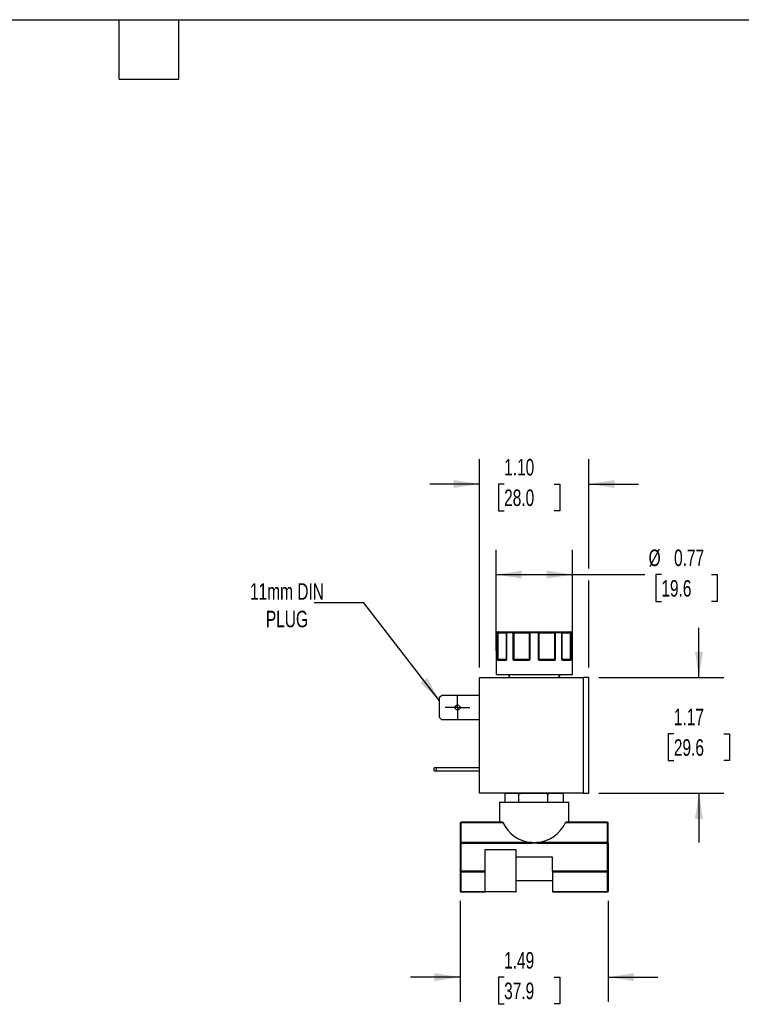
# Model space of a CAD drawing. Header units: inches. Extents: x 0.5 to 21.5, y 0.5 to 16.5.
# Tile 5 of 6: x 9.7 to 17, y 6.6 to 16.5. Entities that reach past the tile are written whole.
import ezdxf

# ---------------------------------------------------------------- set-up
doc = ezdxf.new("R2010")
doc.units = ezdxf.units.IN
doc.header["$LTSCALE"] = 2
doc.header["$MEASUREMENT"] = 0
doc.linetypes.add('SLD-Center', pattern=[0.75, 0.6, -0.05, 0.05, -0.05])
doc.linetypes.add('SLD-Solid', pattern=[0])
doc.layers.add('CENTER', color=40, linetype='SLD-Center')
doc.layers.add('DIMENSIONS', color=140, linetype='SLD-Solid', lineweight=25)
doc.layers.add('TEXT', color=140, linetype='SLD-Solid', lineweight=25)
doc.styles.add('SLDTEXTSTYLE0', font='TXT', dxfattribs={"width": 0.7})
doc.dimstyles.new('SLDDIMSTYLE0', dxfattribs={"dimtxt": 0.169922, "dimasz": 0.26, "dimexe": 0, "dimexo": 0.0625, "dimgap": 0.04248, "dimtad": 0, "dimtih": 1, "dimtoh": 1, "dimrnd": 1e-09, "dimzin": 12, "dimdsep": 46, "dimtxsty": 'SLDTEXTSTYLE0', "dimsah": 1, "dimcen": 0.09, "dimadec": 0, "dimazin": 3, "dimtfac": 1, "dimtmove": 0, "dimatfit": 0, "dimfxl": 0, "dimfrac": 2, "dimtolj": 1, "dimtzin": 12, "dimarcsym": 0})
doc.dimstyles.new('SLDDIMSTYLE4', dxfattribs={"dimtxt": 0.169922, "dimasz": 0.26, "dimexe": 0, "dimexo": 0.0625, "dimgap": 0.04248, "dimtad": 0, "dimtih": 1, "dimtoh": 1, "dimrnd": 1e-09, "dimdsep": 46, "dimtxsty": 'SLDTEXTSTYLE0', "dimsah": 1, "dimcen": 0.09, "dimadec": 0, "dimazin": 2, "dimtfac": 1, "dimtofl": 0, "dimtmove": 0, "dimatfit": 3, "dimfxl": 0, "dimfrac": 2, "dimtolj": 1, "dimtzin": 12, "dimarcsym": 0})
doc.dimstyles.new('SLDDIMSTYLE5', dxfattribs={"dimtxt": 0.169922, "dimasz": 0.26, "dimexe": 0, "dimexo": 0.0625, "dimgap": 0.04248, "dimtad": 0, "dimtih": 1, "dimtoh": 1, "dimrnd": 1e-09, "dimzin": 4, "dimdsep": 46, "dimtxsty": 'SLDTEXTSTYLE0', "dimsah": 1, "dimcen": 0.09, "dimadec": 0, "dimazin": 1, "dimtfac": 1, "dimtmove": 0, "dimatfit": 0, "dimfxl": 0, "dimfrac": 2, "dimtolj": 1, "dimtzin": 12, "dimarcsym": 0})
doc.dimstyles.new('SLDDIMSTYLE6', dxfattribs={"dimtxt": 0.18, "dimasz": 0.26, "dimexe": 0, "dimexo": 0.0625, "dimgap": 0, "dimtad": 0, "dimtih": 1, "dimtoh": 1, "dimdec": 0, "dimrnd": 1e-09, "dimzin": 0, "dimdsep": 46, "dimtxsty": 'Standard', "dimsah": 1, "dimcen": 0.09, "dimadec": 0, "dimazin": 0, "dimtfac": 0.26, "dimtdec": 0, "dimtofl": 0, "dimtmove": 0, "dimatfit": 3, "dimfxl": 0, "dimfrac": 2, "dimtolj": 1, "dimtzin": 0, "dimarcsym": 0})

# ---------------------------------------------------------------- blocks, each defined once
blk = doc.blocks.new('_D_5')
at = {"layer": 'DIMENSIONS'}
for p, q in [((14.1377, 7.6082), (14.1377, 6.5888)), ((15.6317, 7.6082), (15.6317, 6.5888)), ((14.1377, 6.8388), (13.6377, 6.8388)), ((14.581, 6.8388), (14.524, 6.8388)), ((14.524, 6.8388), (14.524, 6.5688)), ((15.086, 6.8388), (15.143, 6.8388)), ((15.143, 6.8388), (15.143, 6.5688)), ((15.6317, 6.8388), (16.1317, 6.8388)), ((14.524, 6.5688), (14.581, 6.5688)), ((15.143, 6.5688), (15.086, 6.5688))]:
    blk.add_line(p, q, dxfattribs=at)
for points in [[(14.1377, 6.8388), (13.8777, 6.8788), (13.8777, 6.7988)], [(15.6317, 6.8388), (15.8917, 6.7988), (15.8917, 6.8788)]]:
    blk.add_solid(points, dxfattribs=at)
at = {"layer": 'DIMENSIONS', "char_height": 0.16667, "attachment_point": 1, "style": 'SLDTEXTSTYLE0'}
for s, insert in [('1.49', (14.581, 7.0917)), ('37.9', (14.581, 6.7836))]:
    blk.add_mtext(s, dxfattribs=dict(at, insert=insert))
blk = doc.blocks.new('_D_6')
at = {"layer": 'DIMENSIONS'}
for p, q in [((16.5455, 9.8632), (16.5455, 10.3632)), ((15.5367, 9.8632), (16.7955, 9.8632)), ((16.293, 9.2944), (16.236, 9.2944)), ((16.236, 9.2944), (16.236, 9.0244)), ((16.798, 9.2944), (16.855, 9.2944)), ((16.855, 9.2944), (16.855, 9.0244)), ((16.236, 9.0244), (16.293, 9.0244)), ((16.855, 9.0244), (16.798, 9.0244)), ((15.5367, 8.6962), (16.7955, 8.6962)), ((16.5455, 8.6962), (16.5455, 8.1962))]:
    blk.add_line(p, q, dxfattribs=at)
for points in [[(16.5455, 9.8632), (16.5855, 10.1232), (16.5055, 10.1232)], [(16.5455, 8.6962), (16.5055, 8.4362), (16.5855, 8.4362)]]:
    blk.add_solid(points, dxfattribs=at)
at = {"layer": 'DIMENSIONS', "char_height": 0.16667, "attachment_point": 1, "style": 'SLDTEXTSTYLE0'}
for s, insert in [('1.17', (16.293, 9.5473)), ('29.6', (16.293, 9.2392))]:
    blk.add_mtext(s, dxfattribs=dict(at, insert=insert))
blk = doc.blocks.new('_D_7')
at = {"layer": 'DIMENSIONS'}
for p, q in [((14.4997, 10.1332), (14.4997, 11.1508)), ((15.2697, 10.1332), (15.2697, 11.1508)), ((14.4997, 10.9008), (15.2697, 10.9008)), ((15.2697, 10.9008), (16.0003, 10.9008)), ((16.1667, 10.9008), (16.1096, 10.9008)), ((16.1096, 10.9008), (16.1096, 10.6307)), ((16.6716, 10.9008), (16.7287, 10.9008)), ((16.7287, 10.9008), (16.7287, 10.6307)), ((16.1096, 10.6307), (16.1667, 10.6307)), ((16.7287, 10.6307), (16.6716, 10.6307))]:
    blk.add_line(p, q, dxfattribs=at)
for points in [[(14.4997, 10.9008), (14.7597, 10.8608), (14.7597, 10.9408)], [(15.2697, 10.9008), (15.0097, 10.9408), (15.0097, 10.8608)]]:
    blk.add_solid(points, dxfattribs=at)
at = {"layer": 'DIMENSIONS', "char_height": 0.16667, "attachment_point": 1, "style": 'SLDTEXTSTYLE0'}
for s, insert in [('%%c', (16.0384, 11.1537)), ('0.77', (16.2949, 11.1537)), ('19.6', (16.1667, 10.8455))]:
    blk.add_mtext(s, dxfattribs=dict(at, insert=insert))
blk = doc.blocks.new('_D_8')
at = {"layer": 'DIMENSIONS'}
for p, q in [((14.3327, 9.9632), (14.3327, 12.0648)), ((15.4367, 10.9608), (15.4367, 12.0648)), ((14.3327, 11.8148), (13.8327, 11.8148)), ((14.581, 11.8148), (14.524, 11.8148)), ((14.524, 11.8148), (14.524, 11.5447)), ((15.086, 11.8148), (15.143, 11.8148)), ((15.143, 11.8148), (15.143, 11.5447)), ((15.4367, 11.8148), (15.9367, 11.8148)), ((14.524, 11.5447), (14.581, 11.5447)), ((15.143, 11.5447), (15.086, 11.5447)), ((15.4367, 9.9632), (15.4367, 10.8408))]:
    blk.add_line(p, q, dxfattribs=at)
for points in [[(14.3327, 11.8148), (14.0727, 11.8548), (14.0727, 11.7748)], [(15.4367, 11.8148), (15.6967, 11.7748), (15.6967, 11.8548)]]:
    blk.add_solid(points, dxfattribs=at)
at = {"layer": 'DIMENSIONS', "char_height": 0.16667, "attachment_point": 1, "style": 'SLDTEXTSTYLE0'}
for s, insert in [('1.10', (14.581, 12.0677)), ('28.0', (14.581, 11.7596))]:
    blk.add_mtext(s, dxfattribs=dict(at, insert=insert))
blk = doc.blocks.new('SW_CENTERMARKSYMBOL_2')
at = {"layer": 'CENTER', "color": 0}
for p, q in [((0, 0.1), (0, 0.125)), ((0, 0), (0, 0.1)), ((-0.1, 0), (-0.125, 0)), ((0, 0), (-0.1, 0)), ((0, 0), (0, -0.1)), ((0, 0), (0.1, 0)), ((0.1, 0), (0.125, 0)), ((0, -0.1), (0, -0.125))]:
    blk.add_line(p, q, dxfattribs=at)

msp = doc.modelspace()

# ---------------------------------------------------------------- linework, layer by layer
for p, q in [((14.5004, 10.3132), (14.5004, 10.0432)), ((14.5004, 10.3132), (14.5004, 10.0432)), ((14.5157, 10.3132), (14.5004, 10.3132)), ((14.5004, 10.3132), (14.5004, 10.3132)), ((14.5157, 10.0432), (14.5157, 10.3132)), ((14.5215, 10.3132), (14.5157, 10.3132)), ((14.5215, 10.0432), (14.5215, 10.3132)), ((14.5215, 10.3132), (14.6024, 10.3132)), ((14.6024, 10.3132), (14.6024, 10.0432)), ((14.6052, 10.3132), (14.6024, 10.3132)), ((14.6052, 10.3132), (14.6052, 10.0432)), ((14.6726, 10.3132), (14.6052, 10.3132)), ((14.6726, 10.0432), (14.6726, 10.3132)), ((14.6781, 10.3132), (14.6726, 10.3132)), ((14.6811, 10.3132), (14.6781, 10.3132)), ((14.6811, 10.3132), (14.8334, 10.3132)), ((14.6811, 10.0432), (14.6811, 10.3132)), ((14.8334, 10.3132), (14.8334, 10.0432)), ((14.8407, 10.3132), (14.8334, 10.3132)), ((14.9287, 10.3132), (14.8407, 10.3132)), ((14.8407, 10.3132), (14.8407, 10.0432)), ((14.9287, 10.0432), (14.9287, 10.3132)), ((14.9361, 10.3132), (14.9287, 10.3132)), ((14.9361, 10.0432), (14.9361, 10.3132)), ((14.9361, 10.3132), (15.0883, 10.3132)), ((15.0883, 10.3132), (15.0883, 10.0432)), ((15.0913, 10.3132), (15.0883, 10.3132)), ((15.0969, 10.3132), (15.0913, 10.3132)), ((15.0969, 10.3132), (15.0969, 10.0432)), ((15.1643, 10.3132), (15.0969, 10.3132)), ((15.1643, 10.0432), (15.1643, 10.3132)), ((15.167, 10.3132), (15.1643, 10.3132)), ((15.167, 10.0432), (15.167, 10.3132)), ((15.167, 10.3132), (15.248, 10.3132)), ((15.248, 10.3132), (15.248, 10.0432)), ((15.2537, 10.3132), (15.248, 10.3132)), ((15.2537, 10.3132), (15.2537, 10.0432)), ((15.269, 10.3132), (15.2537, 10.3132)), ((15.269, 10.0432), (15.269, 10.3132)), ((15.2691, 10.3132), (15.269, 10.3132)), ((15.2691, 10.0432), (15.2691, 10.3132)), ((14.5004, 10.0432), (14.5004, 10.0432)), ((14.5157, 10.0432), (14.5215, 10.0432)), ((14.6024, 10.0432), (14.5215, 10.0432)), ((14.6015, 10.0402), (14.6005, 10.0389)), ((14.6024, 10.0432), (14.6052, 10.0432)), ((14.6726, 10.0432), (14.6811, 10.0432)), ((14.8334, 10.0432), (14.6811, 10.0432)), ((14.8334, 10.0432), (14.8407, 10.0432)), ((14.9287, 10.0432), (14.9361, 10.0432)), ((15.0883, 10.0432), (14.9361, 10.0432)), ((15.0883, 10.0432), (15.0969, 10.0432)), ((15.1643, 10.0432), (15.167, 10.0432)), ((15.248, 10.0432), (15.167, 10.0432)), ((15.1689, 10.0389), (15.168, 10.0402)), ((15.248, 10.0432), (15.2537, 10.0432)), ((15.269, 10.0432), (15.2691, 10.0432)), ((14.4997, 10.0332), (14.4997, 9.8932)), ((14.4998, 10.0332), (14.4997, 10.0332)), ((14.5945, 10.0332), (14.5206, 10.0332)), ((14.825, 10.0332), (14.686, 10.0332)), ((15.0834, 10.0332), (14.9445, 10.0332)), ((15.2489, 10.0332), (15.175, 10.0332)), ((15.2697, 9.8932), (15.2697, 10.0332)), ((15.2697, 10.0332), (15.2697, 10.0332)), ((14.3327, 8.6962), (14.3327, 9.8632)), ((14.3327, 9.8632), (15.3767, 9.8632)), ((14.4997, 9.8932), (15.2697, 9.8932)), ((14.6212, 9.8932), (14.6385, 9.8632)), ((15.1309, 9.8632), (15.1482, 9.8932)), ((15.3767, 9.8632), (15.3767, 8.6962)), ((15.4367, 9.8632), (15.3767, 9.8632)), ((15.4367, 8.6962), (15.4367, 9.8632)), ((13.9307, 9.6629), (13.9519, 9.6842)), ((13.9307, 9.4574), (13.9307, 9.6629)), ((13.9519, 9.6842), (14.3327, 9.6842)), ((13.9519, 9.4362), (13.9307, 9.4574)), ((14.3327, 9.4362), (13.9519, 9.4362)), ((13.8747, 8.9212), (13.8747, 8.9522)), ((13.8959, 8.9522), (13.8747, 8.9522)), ((14.3327, 8.9522), (13.8959, 8.9522)), ((13.8959, 8.9522), (13.8959, 8.9212)), ((13.8747, 8.9212), (13.8959, 8.9212)), ((13.8959, 8.9212), (14.3327, 8.9212)), ((15.3767, 8.6962), (14.3327, 8.6962)), ((14.5905, 8.6062), (14.5905, 8.692)), ((14.7287, 8.6062), (14.7287, 8.692)), ((15.023, 8.6062), (15.023, 8.692)), ((15.179, 8.692), (15.1735, 8.6926)), ((15.179, 8.6062), (15.179, 8.692)), ((15.3767, 8.6962), (15.4367, 8.6962)), ((14.5347, 8.6062), (14.5347, 8.4022)), ((14.5347, 8.6062), (15.2347, 8.6062)), ((15.2347, 8.4022), (15.2347, 8.6062)), ((14.1377, 8.3922), (14.1377, 8.1918)), ((14.5647, 8.4022), (14.1477, 8.4022)), ((14.1477, 8.4022), (14.1477, 8.3992)), ((14.1477, 8.1989), (14.1477, 8.3992)), ((14.1477, 8.3992), (14.5679, 8.3992)), ((15.2016, 8.3992), (15.6217, 8.3992)), ((15.6217, 8.4022), (15.2048, 8.4022)), ((15.6217, 8.3992), (15.6217, 8.4022)), ((15.6217, 8.3992), (15.6217, 8.1989)), ((15.6317, 8.1918), (15.6317, 8.3922)), ((14.1377, 8.1918), (14.1377, 7.9085)), ((14.1377, 8.1918), (14.1477, 8.1918)), ((14.1477, 8.1989), (14.1477, 8.1918)), ((14.8592, 8.1989), (14.1477, 8.1989)), ((14.1477, 7.9085), (14.1477, 8.1918)), ((14.1477, 8.1918), (14.8592, 8.1918)), ((14.8592, 8.1918), (14.8592, 8.1989)), ((14.9102, 8.1989), (14.9102, 8.1918)), ((15.6217, 8.1989), (14.9102, 8.1989)), ((14.9102, 8.1918), (15.6217, 8.1918)), ((15.6217, 8.1918), (15.6217, 8.1989)), ((15.6217, 8.1918), (15.6217, 7.9085)), ((15.6217, 8.1918), (15.6317, 8.1918)), ((15.6317, 8.1918), (15.6317, 7.9085)), ((14.3882, 8.1232), (14.3882, 7.9085)), ((14.7012, 8.1232), (14.3882, 8.1232)), ((14.7012, 8.0502), (14.7012, 8.1232)), ((14.7012, 7.9044), (14.7012, 8.0502)), ((15.0682, 8.0502), (14.7012, 8.0502)), ((15.0682, 7.9085), (15.0682, 8.0502)), ((14.1377, 7.9085), (14.1477, 7.9085)), ((14.1377, 7.9085), (14.1377, 7.7082)), ((14.3882, 7.9085), (14.1477, 7.9085)), ((14.1477, 7.9085), (14.1477, 7.9014)), ((14.1477, 7.7011), (14.1477, 7.9014)), ((14.1477, 7.9014), (14.3882, 7.9014)), ((14.3882, 7.9085), (14.3882, 7.7032)), ((14.7012, 7.7032), (14.7012, 7.9044)), ((15.6217, 7.9085), (15.0682, 7.9085)), ((15.0682, 7.9085), (15.0682, 7.9014)), ((15.0682, 7.9014), (15.6217, 7.9014)), ((15.0682, 7.9014), (15.0682, 7.7011)), ((15.6217, 7.9014), (15.6217, 7.9085)), ((15.6217, 7.9085), (15.6317, 7.9085)), ((15.6217, 7.9014), (15.6217, 7.7011)), ((15.6317, 7.9085), (15.6317, 7.7082)), ((14.7012, 7.8127), (15.0682, 7.8127)), ((14.1477, 7.6982), (14.1477, 7.7011)), ((14.3887, 7.7011), (14.1477, 7.7011)), ((14.1477, 7.6982), (14.3921, 7.6982)), ((14.3882, 7.7032), (14.7012, 7.7032)), ((14.6974, 7.6982), (14.7012, 7.6982)), ((14.7012, 7.7011), (14.7008, 7.7011)), ((14.7012, 7.7031), (14.7012, 7.7011)), ((15.6217, 7.7011), (15.0682, 7.7011)), ((15.0682, 7.6982), (15.6217, 7.6982)), ((15.6217, 7.7011), (15.6217, 7.6982))]:
    msp.add_line(p, q)
at = {"flags": 128}
for points in [[(14.5215, 10.3132), (14.5216, 10.3151), (14.5218, 10.317), (14.5221, 10.3187), (14.5226, 10.3202), (14.5232, 10.3215), (14.5238, 10.3224), (14.5245, 10.323), (14.5253, 10.3232)], [(14.6726, 10.3132), (14.6727, 10.3151), (14.673, 10.317), (14.6735, 10.3187), (14.6742, 10.3202), (14.675, 10.3215), (14.676, 10.3224), (14.677, 10.323), (14.6781, 10.3232)], [(14.6811, 10.3132), (14.6811, 10.3151), (14.6809, 10.317), (14.6806, 10.3187), (14.6803, 10.3202), (14.6798, 10.3215), (14.6793, 10.3224), (14.6787, 10.323), (14.6781, 10.3232)], [(15.0883, 10.3132), (15.0884, 10.3151), (15.0885, 10.317), (15.0888, 10.3187), (15.0892, 10.3202), (15.0897, 10.3215), (15.0902, 10.3224), (15.0908, 10.323), (15.0913, 10.3232)], [(15.0913, 10.3232), (15.0924, 10.323), (15.0935, 10.3224), (15.0944, 10.3215), (15.0952, 10.3202), (15.0959, 10.3187), (15.0964, 10.317), (15.0967, 10.3151), (15.0969, 10.3132)], [(15.2442, 10.3232), (15.2449, 10.323), (15.2456, 10.3224), (15.2463, 10.3215), (15.2468, 10.3202), (15.2473, 10.3187), (15.2477, 10.317), (15.2479, 10.3151), (15.248, 10.3132)], [(14.5001, 10.0361), (14.5001, 10.0367), (14.5001, 10.0368)], [(14.686, 10.0332), (14.6861, 10.0341), (14.6862, 10.0351), (14.6865, 10.0359), (14.6868, 10.0367), (14.6872, 10.0373), (14.6876, 10.0378), (14.6881, 10.0381), (14.6886, 10.0382)], [(15.0834, 10.0332), (15.0834, 10.0341), (15.0832, 10.0351), (15.083, 10.0359), (15.0827, 10.0367), (15.0823, 10.0373), (15.0818, 10.0378), (15.0813, 10.0381), (15.0808, 10.0382)], [(14.4999, 10.0344), (14.4998, 10.0341), (14.4997, 10.0332)]]:
    msp.add_lwpolyline(points, dxfattribs=at)
msp.add_circle((14.1107, 9.5602), 0.025)
for centre, radius, start, end in [((14.5104, 10.3132), 0.01, 90, 180), ((14.5104, 10.3132), 0.00999, 90.05155, 180.05146), ((14.5255, 10.3134), 0.0098, 91.23976, 181.1883), ((14.6124, 10.3132), 0.01, 90, 180), ((14.614, 10.3143), 0.00897, 100.4561, 187.57274), ((14.8427, 10.3139), 0.00932, 95.19931, 184.39266), ((14.8634, 10.3156), 0.0229, 160.75779, 186.19702), ((14.906, 10.3156), 0.0229, 353.80298, 19.24221), ((14.9268, 10.3139), 0.00932, 355.60734, 84.80069), ((15.157, 10.3132), 0.01, 0, 90), ((15.1554, 10.3143), 0.00897, 352.42726, 79.5439), ((15.2439, 10.3134), 0.0098, 358.8117, 88.76024), ((15.2591, 10.3132), 0.01, 0, 90), ((15.259, 10.3132), 0.00999, 359.94854, 89.94845), ((14.5048, 10.0332), 0.005, 151.01426, 180.0003), ((14.5227, 10.0346), 0.00537, 108.60433, 162.98003), ((14.5254, 10.0333), 0.00487, 91.63667, 181.54811), ((14.5111, 10.043), 0.0104, 341.27475, 0.99932), ((14.5989, 10.0337), 0.00452, 99.11389, 186.85866), ((14.6031, 10.0378), 0.00273, 137.32673, 217.40365), ((14.5974, 10.0432), 0.005, 325.21229, 0), ((14.6867, 10.0304), 0.0105, 118.86159, 147.15894), ((14.6939, 10.043), 0.0128, 179.13756, 195.09442), ((14.8336, 10.0344), 0.00872, 154.30667, 188.04264), ((14.8279, 10.0431), 0.0055, 321.07611, 0.62992), ((14.8523, 10.0506), 0.0229, 208.50661, 219.10997), ((14.9172, 10.0506), 0.0229, 320.89003, 331.49339), ((14.9416, 10.0431), 0.0055, 179.37008, 218.92389), ((14.9359, 10.0344), 0.00872, 351.95736, 25.69333), ((15.0755, 10.043), 0.0128, 344.90558, 0.86244), ((15.0828, 10.0304), 0.0105, 32.84106, 61.13841), ((15.172, 10.0432), 0.005, 180, 214.89514), ((15.1664, 10.0378), 0.00273, 322.59635, 42.67327), ((15.1705, 10.0337), 0.00452, 353.14134, 80.88611), ((15.244, 10.0333), 0.00487, 358.45189, 88.36333), ((15.2583, 10.043), 0.0104, 179.00068, 198.72525), ((15.2468, 10.0346), 0.00537, 17.01997, 71.39567), ((15.2647, 10.0332), 0.005, 0, 30.75861), ((15.2647, 10.0332), 0.005, 359.99968, 30.26423), ((15.1347, 8.4555), 0.2407, 80.70679, 90), ((14.1477, 8.3922), 0.01, 90, 180), ((14.1465, 8.3904), 0.00893, 81.95053, 168.57825), ((14.8847, 8.548), 0.35, 205.14743, 265.82466), ((14.8847, 8.548), 0.35, 274.17534, 334.85257), ((15.6217, 8.3922), 0.01, 0, 90), ((15.623, 8.3904), 0.00893, 11.42175, 98.04947), ((14.1465, 8.1901), 0.00893, 81.95053, 168.57825), ((15.623, 8.1901), 0.00893, 11.42175, 98.04947), ((14.1465, 7.9103), 0.00893, 191.42175, 278.04947), ((15.623, 7.9103), 0.00893, 261.95053, 348.57825), ((14.1465, 7.7099), 0.00893, 191.42175, 278.04947), ((14.1477, 7.7082), 0.01, 180, 270), ((14.3932, 7.7032), 0.005, 180, 270), ((14.6962, 7.7032), 0.005, 270, 0), ((15.623, 7.7099), 0.00893, 261.95053, 348.57825), ((15.6217, 7.7082), 0.01, 270, 0)]:
    msp.add_arc(centre, radius, start, end)
for points in [[(14.5104, 10.3232), (14.5121, 10.3232), (14.5171, 10.3232), (14.5253, 10.3232)], [(14.6124, 10.3232), (14.6321, 10.3232), (14.6542, 10.3232), (14.6781, 10.3232)], [(14.8419, 10.3232), (14.8561, 10.3232), (14.8704, 10.3232), (14.8847, 10.3232)], [(14.8847, 10.3232), (14.8991, 10.3232), (14.9134, 10.3232), (14.9276, 10.3232)], [(15.0913, 10.3232), (15.1153, 10.3232), (15.1373, 10.3232), (15.157, 10.3232)], [(15.2442, 10.3232), (15.2523, 10.3232), (15.2573, 10.3232), (15.2591, 10.3232)], [(14.5157, 10.0432), (14.5168, 10.0418), (14.5192, 10.0406), (14.5209, 10.0396)], [(14.5209, 10.0396), (14.5221, 10.0386), (14.5237, 10.0382), (14.5253, 10.0382)], [(14.5253, 10.0382), (14.5412, 10.0382), (14.566, 10.0382), (14.5982, 10.0382)], [(14.5982, 10.0382), (14.5992, 10.0382), (14.6003, 10.0386), (14.6011, 10.0396)], [(14.6781, 10.041), (14.6763, 10.0417), (14.6744, 10.0424), (14.6726, 10.0432)], [(14.6816, 10.0396), (14.6806, 10.04), (14.6794, 10.0405), (14.6781, 10.041)], [(14.6816, 10.0396), (14.6835, 10.0386), (14.686, 10.0382), (14.6886, 10.0382)], [(14.6886, 10.0382), (14.7307, 10.0382), (14.7772, 10.0382), (14.8257, 10.0382)], [(14.8257, 10.0382), (14.8281, 10.0382), (14.8304, 10.0386), (14.8322, 10.0396)], [(14.8322, 10.0396), (14.8341, 10.0406), (14.837, 10.0418), (14.8407, 10.0432)], [(14.9287, 10.0432), (14.9325, 10.0418), (14.9353, 10.0406), (14.9373, 10.0396)], [(14.9373, 10.0396), (14.939, 10.0386), (14.9414, 10.0382), (14.9437, 10.0382)], [(14.9437, 10.0382), (14.9922, 10.0382), (15.0388, 10.0382), (15.0808, 10.0382)], [(15.0808, 10.0382), (15.0834, 10.0382), (15.086, 10.0386), (15.0879, 10.0396)], [(15.0913, 10.041), (15.0901, 10.0405), (15.0889, 10.04), (15.0879, 10.0396)], [(15.0969, 10.0432), (15.0951, 10.0424), (15.0931, 10.0417), (15.0913, 10.041)], [(15.1643, 10.0432), (15.1669, 10.0418), (15.1678, 10.0406), (15.1684, 10.0396)], [(15.1684, 10.0396), (15.1692, 10.0386), (15.1702, 10.0382), (15.1712, 10.0382)], [(15.1712, 10.0382), (15.2035, 10.0382), (15.2282, 10.0382), (15.2442, 10.0382)], [(15.2442, 10.0382), (15.2458, 10.0382), (15.2473, 10.0386), (15.2485, 10.0396)], [(15.2485, 10.0396), (15.2502, 10.0406), (15.2527, 10.0418), (15.2537, 10.0432)], [(14.5679, 8.3992), (14.567, 8.4011), (14.5658, 8.4022), (14.5647, 8.4022)], [(15.2048, 8.4022), (15.2036, 8.4022), (15.2025, 8.4011), (15.2016, 8.3992)], [(14.8592, 8.1989), (14.8762, 8.1977), (14.8933, 8.1977), (14.9102, 8.1989)], [(14.6962, 7.6982), (14.6962, 7.6982), (14.6283, 7.6982), (14.5447, 7.6982)], [(14.7012, 7.7011), (14.7012, 7.6992), (14.7012, 7.6982), (14.7012, 7.6982)], [(15.0682, 7.6982), (15.0682, 7.6982), (15.0682, 7.6992), (15.0682, 7.7011)]]:
    msp.add_open_spline(points, degree=3)
for points, knots in [([(14.5253, 10.3232), (14.5322, 10.3232), (14.546, 10.3232), (14.5647, 10.3232), (14.5814, 10.3232), (14.5952, 10.3232), (14.6054, 10.3232), (14.611, 10.3232), (14.612, 10.3232), (14.6123, 10.3232)], [0, 0, 0, 0, 0.150487, 0.301041, 0.460081, 0.619259, 0.778299, 0.937476, 1, 1, 1, 1]), ([(14.6781, 10.3232), (14.6805, 10.3232), (14.6854, 10.3232), (14.6928, 10.3232), (14.7003, 10.3232), (14.7078, 10.3232), (14.7154, 10.3232), (14.7285, 10.3232), (14.7471, 10.3232), (14.7704, 10.3232), (14.7923, 10.3232), (14.8098, 10.3232), (14.8232, 10.3232), (14.8333, 10.3232), (14.839, 10.3232), (14.8419, 10.3232)], [0, 0, 0, 0, 0.040712, 0.081199, 0.121575, 0.161957, 0.202462, 0.243205, 0.371568, 0.500042, 0.628406, 0.75688, 0.838051, 0.918781, 1, 1, 1, 1]), ([(14.9276, 10.3232), (14.929, 10.3232), (14.9318, 10.3232), (14.9363, 10.3232), (14.9412, 10.3232), (14.9464, 10.3232), (14.9518, 10.3232), (14.9617, 10.3232), (14.9771, 10.3232), (14.9991, 10.3232), (15.0224, 10.3232), (15.0435, 10.3232), (15.0617, 10.3232), (15.0767, 10.3232), (15.0865, 10.3232), (15.0913, 10.3232)], [0, 0, 0, 0, 0.040712, 0.081199, 0.121575, 0.161957, 0.202462, 0.243205, 0.371568, 0.500042, 0.628406, 0.75688, 0.838051, 0.918781, 1, 1, 1, 1]), ([(15.1582, 10.3232), (15.1601, 10.3232), (15.1638, 10.3232), (15.1743, 10.3232), (15.188, 10.3232), (15.2047, 10.3232), (15.2235, 10.3232), (15.2373, 10.3232), (15.2442, 10.3232)], [0, 0, 0, 0, 0.169041, 0.338958, 0.508729, 0.678646, 0.839287, 1, 1, 1, 1]), ([(14.5001, 10.0361), (14.5001, 10.0358), (14.5, 10.035), (14.5, 10.0342), (14.4999, 10.0336), (14.4998, 10.0332), (14.4998, 10.0332), (14.4998, 10.0332)], [0, 0, 0, 0, 0.188808, 0.379511, 0.575987, 0.781785, 1, 1, 1, 1]), ([(14.5004, 10.0432), (14.5004, 10.0424), (14.5003, 10.0411), (14.5003, 10.0393), (14.5002, 10.0376), (14.5001, 10.0366), (14.5001, 10.0361)], [0, 0, 0, 0, 0.2912416, 0.5002174, 0.7620959, 1, 1, 1, 1]), ([(14.5175, 10.0361), (14.5174, 10.0366), (14.517, 10.0376), (14.5166, 10.0393), (14.5161, 10.0412), (14.5159, 10.0424), (14.5157, 10.0432)], [0, 0, 0, 0, 0.236129, 0.498993, 0.712542, 1, 1, 1, 1]), ([(14.5206, 10.0332), (14.5203, 10.0332), (14.5197, 10.0333), (14.5189, 10.0338), (14.5181, 10.0347), (14.5177, 10.0357), (14.5175, 10.0361)], [0, 0, 0, 0, 0.270747, 0.52324, 0.763872, 1, 1, 1, 1]), ([(14.6009, 10.0361), (14.6006, 10.0358), (14.5998, 10.035), (14.5986, 10.0342), (14.5973, 10.0336), (14.5959, 10.0332), (14.595, 10.0332), (14.5945, 10.0332)], [0, 0, 0, 0, 0.188808, 0.379511, 0.575987, 0.781785, 1, 1, 1, 1]), ([(14.6052, 10.0432), (14.6048, 10.0424), (14.6042, 10.0411), (14.6031, 10.0393), (14.6021, 10.0376), (14.6013, 10.0366), (14.6009, 10.0361)], [0, 0, 0, 0, 0.291242, 0.500217, 0.762096, 1, 1, 1, 1]), ([(14.6052, 10.0432), (14.6042, 10.0426), (14.6025, 10.0417), (14.6019, 10.0407), (14.6016, 10.0403)], [0, 0, 0, 0, 0.602665, 1, 1, 1, 1]), ([(14.6778, 10.0361), (14.6773, 10.0366), (14.6763, 10.0376), (14.6751, 10.0393), (14.6738, 10.0412), (14.673, 10.0424), (14.6726, 10.0432)], [0, 0, 0, 0, 0.236129, 0.498993, 0.712542, 1, 1, 1, 1]), ([(14.686, 10.0332), (14.6852, 10.0332), (14.6837, 10.0333), (14.6815, 10.0338), (14.6795, 10.0347), (14.6784, 10.0357), (14.6778, 10.0361)], [0, 0, 0, 0, 0.270747, 0.52324, 0.763872, 1, 1, 1, 1]), ([(14.8345, 10.0361), (14.834, 10.0358), (14.8329, 10.035), (14.8312, 10.0342), (14.8292, 10.0336), (14.8271, 10.0332), (14.8257, 10.0332), (14.825, 10.0332)], [0, 0, 0, 0, 0.188808, 0.379511, 0.575987, 0.781785, 1, 1, 1, 1]), ([(14.8407, 10.0432), (14.8402, 10.0424), (14.8393, 10.0411), (14.8378, 10.0393), (14.8363, 10.0376), (14.8351, 10.0366), (14.8345, 10.0361)], [0, 0, 0, 0, 0.2912416, 0.5002174, 0.7620959, 1, 1, 1, 1]), ([(14.9349, 10.0361), (14.9344, 10.0366), (14.9332, 10.0376), (14.9317, 10.0393), (14.9302, 10.0412), (14.9293, 10.0424), (14.9287, 10.0432)], [0, 0, 0, 0, 0.236129, 0.498993, 0.712542, 1, 1, 1, 1]), ([(14.9445, 10.0332), (14.9436, 10.0332), (14.9418, 10.0333), (14.9393, 10.0338), (14.9369, 10.0347), (14.9356, 10.0357), (14.9349, 10.0361)], [0, 0, 0, 0, 0.270747, 0.52324, 0.763872, 1, 1, 1, 1]), ([(15.0916, 10.0361), (15.0912, 10.0358), (15.0903, 10.035), (15.0888, 10.0342), (15.0871, 10.0336), (15.0853, 10.0332), (15.084, 10.0332), (15.0834, 10.0332)], [0, 0, 0, 0, 0.188808, 0.379511, 0.575987, 0.781785, 1, 1, 1, 1]), ([(15.0969, 10.0432), (15.0964, 10.0424), (15.0956, 10.0411), (15.0944, 10.0393), (15.0931, 10.0376), (15.0921, 10.0366), (15.0916, 10.0361)], [0, 0, 0, 0, 0.291242, 0.500217, 0.762096, 1, 1, 1, 1]), ([(15.1685, 10.0361), (15.1682, 10.0366), (15.1673, 10.0376), (15.1663, 10.0393), (15.1653, 10.0412), (15.1647, 10.0424), (15.1643, 10.0432)], [0, 0, 0, 0, 0.236129, 0.498993, 0.712542, 1, 1, 1, 1]), ([(15.175, 10.0332), (15.1744, 10.0332), (15.1732, 10.0333), (15.1715, 10.0338), (15.1699, 10.0347), (15.169, 10.0357), (15.1685, 10.0361)], [0, 0, 0, 0, 0.270747, 0.52324, 0.763872, 1, 1, 1, 1]), ([(15.2519, 10.0361), (15.2518, 10.0358), (15.2514, 10.035), (15.2509, 10.0342), (15.2503, 10.0336), (15.2496, 10.0332), (15.2491, 10.0332), (15.2489, 10.0332)], [0, 0, 0, 0, 0.188808, 0.379511, 0.575987, 0.781785, 1, 1, 1, 1]), ([(15.2537, 10.0432), (15.2536, 10.0424), (15.2533, 10.0411), (15.2529, 10.0393), (15.2525, 10.0376), (15.2521, 10.0366), (15.2519, 10.0361)], [0, 0, 0, 0, 0.291242, 0.500217, 0.762096, 1, 1, 1, 1]), ([(15.2668, 10.0396), (15.2675, 10.0403), (15.2686, 10.0412), (15.2687, 10.0421), (15.2688, 10.0424)], [0, 0, 0, 0, 0.636326, 1, 1, 1, 1]), ([(15.2694, 10.0361), (15.2693, 10.0366), (15.2693, 10.0376), (15.2692, 10.0393), (15.2691, 10.0412), (15.2691, 10.0424), (15.269, 10.0432)], [0, 0, 0, 0, 0.2361294, 0.4989929, 0.7125421, 1, 1, 1, 1]), ([(15.2692, 10.0373), (15.2692, 10.038), (15.2692, 10.039), (15.2691, 10.0409), (15.269, 10.0421), (15.269, 10.0426), (15.2691, 10.0428)], [0, 0, 0, 0, 0.470783, 0.670042, 0.812756, 1, 1, 1, 1]), ([(15.2697, 10.0332), (15.2696, 10.0332), (15.2696, 10.0333), (15.2695, 10.0338), (15.2694, 10.0347), (15.2694, 10.0357), (15.2694, 10.0361)], [0, 0, 0, 0, 0.270747, 0.52324, 0.763872, 1, 1, 1, 1]), ([(14.5905, 8.692), (14.602, 8.6943), (14.6135, 8.6952), (14.6365, 8.6961), (14.6596, 8.6961), (14.6826, 8.6961), (14.7057, 8.6952), (14.7172, 8.6943), (14.7287, 8.692)], [0, 0, 0, 0, 0.25, 0.25, 0.5, 0.75, 0.75, 1, 1, 1, 1]), ([(14.7287, 8.692), (14.7532, 8.6943), (14.7777, 8.6952), (14.8267, 8.6961), (14.8513, 8.6961), (14.9004, 8.6961), (14.9249, 8.6961), (14.974, 8.6952), (14.9985, 8.6943), (15.023, 8.692)], [0, 0, 0, 0, 0.25, 0.25, 0.5, 0.5, 0.75, 0.75, 1, 1, 1, 1]), ([(15.023, 8.692), (15.036, 8.6943), (15.049, 8.6952), (15.075, 8.6961), (15.101, 8.6961), (15.127, 8.6961), (15.153, 8.6952), (15.166, 8.6943), (15.179, 8.692)], [0, 0, 0, 0, 0.25, 0.25, 0.5, 0.75, 0.75, 1, 1, 1, 1]), ([(14.9102, 8.1918), (14.9017, 8.1918), (14.8932, 8.192), (14.8762, 8.192), (14.8677, 8.1918), (14.8592, 8.1918)], [0, 0, 0, 0, 0.5, 0.5, 1, 1, 1, 1]), ([(14.5447, 7.6982), (14.5045, 7.6982), (14.466, 7.6982), (14.4092, 7.6982), (14.3932, 7.6982), (14.3932, 7.6982)], [0, 0, 0, 0, 0.5, 0.5, 1, 1, 1, 1])]:
    msp.add_open_spline(points, degree=3, knots=knots)
at = {"layer": 'TEXT'}
for p, q in [((0.5, 16.5), (21.5, 16.5)), ((10.7, 15.9), (10.7, 16.5)), ((11.3, 15.9), (11.3, 16.5)), ((10.7, 15.9), (11.3, 15.9))]:
    msp.add_line(p, q, dxfattribs=at)

# ---------------------------------------------------------------- block references
at = {"layer": 'CENTER'}
msp.add_blockref('SW_CENTERMARKSYMBOL_2', (14.1107, 9.5602), dxfattribs=at)

# ---------------------------------------------------------------- texts
at = {"layer": 'TEXT', "insert": (12.3909, 10.8138), "char_height": 0.166667, "attachment_point": 2, "style": 'SLDTEXTSTYLE0'}
msp.add_mtext('11mm DIN^JPLUG', dxfattribs=at)

# ---------------------------------------------------------------- dimensions: what is measured, and where the dimension line sits
at = {"layer": 'DIMENSIONS'}
for base, p1, p2, dimstyle, picture, middle in [((14.3327, 11.8148), (15.4367, 9.8632), (14.3327, 9.8632), 'SLDDIMSTYLE5', '_D_8', (14.8335, 11.8148)), ((15.6317, 6.8388), (14.1377, 7.7082), (15.6317, 7.7082), 'SLDDIMSTYLE0', '_D_5', (14.8335, 6.8388))]:
    dim = msp.add_linear_dim(base=base, p1=p1, p2=p2, dimstyle=dimstyle, dxfattribs=at)
    dim.commit()
    dim.dimension.update_dxf_attribs({"geometry": picture, "text_midpoint": middle, "dimtype": 160})
dim = msp.add_linear_dim(base=(15.2697, 10.9008), p1=(14.4997, 10.0332), p2=(15.2697, 10.0332), text='%%c<>', dimstyle='SLDDIMSTYLE4', dxfattribs=at)
dim.commit()
dim.dimension.update_dxf_attribs({"geometry": '_D_7', "text_midpoint": (16.4191, 10.9008), "dimtype": 160})
dim = msp.add_linear_dim(base=(16.5455, 8.6962), p1=(15.4367, 9.8632), p2=(15.4367, 8.6962), angle=90, dimstyle='SLDDIMSTYLE0', dxfattribs=at)
dim.commit()
dim.dimension.update_dxf_attribs({"geometry": '_D_6', "text_midpoint": (16.5455, 9.2944), "dimtype": 160})

# ---------------------------------------------------------------- leaders
at = {"layer": 'TEXT'}
msp.add_leader([(13.9307, 9.6285), (13.1666, 10.6154), (12.6666, 10.6154)], dimstyle='SLDDIMSTYLE6', dxfattribs=at)

doc.saveas('drawing.dxf')
